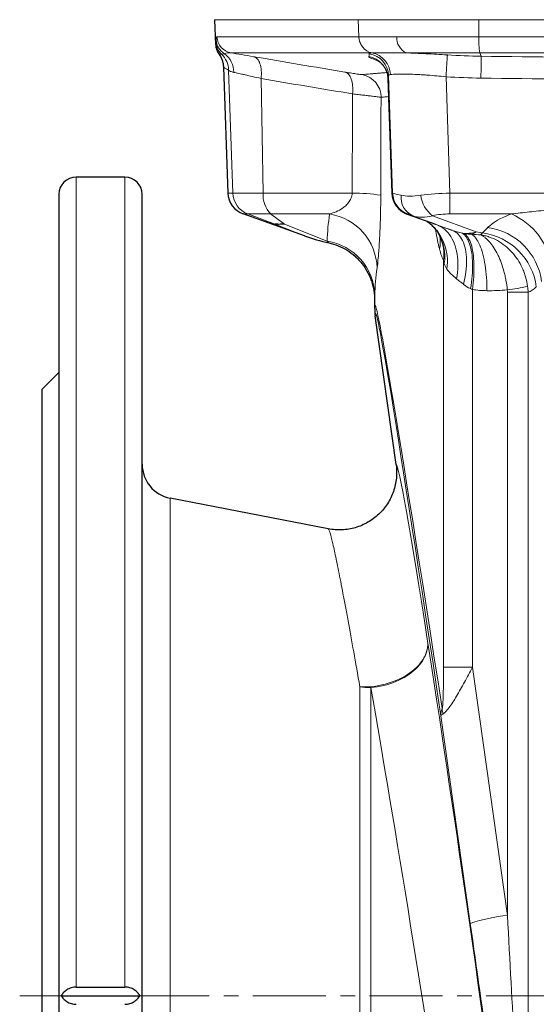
# Model space of a CAD drawing. Header units: millimetres. Extents: x -342 to 561, y -507 to 471.
# Tile 11 of 15: x 343 to 433, y 45 to 217. Entities that reach past the tile are written whole.
import ezdxf

# ---------------------------------------------------------------- set-up
doc = ezdxf.new("R2010")
doc.units = ezdxf.units.MM
doc.linetypes.add('CENTERX2', pattern=[20.32, 12.7, -2.54, 2.54, -2.54])
doc.layers.add('FORMAT', color=7, linetype='Continuous')

msp = doc.modelspace()

# ---------------------------------------------------------------- linework, layer by layer
at = {"color": 7, "linetype": 'Continuous', "lineweight": 25}
for p, q in [((377.21, 216.68), (377.44, 212.33)), ((378.79, 208.44), (379.57, 186.48)), ((407.45, 206.44), (408.15, 186.48)), ((361.64, 189.28), (353.14, 189.28)), ((350.14, 186.28), (350.14, -92.72)), ((364.64, -74.18), (364.64, 186.28)), ((392.91, 179.04), (382.24, 182.86)), ((410.88, 182.81), (410.98, 182.78)), ((410.98, 182.78), (415.72, 181.06)), ((416.06, 179.77), (416.08, 179.72)), ((416.47, 179.03), (416.48, 179.01)), ((405.14, 167.79), (405.14, 166.51)), ((408.87, 139.24), (405.24, 165.1)), ((350.14, 155.28), (347.14, 152.28)), ((347.14, 152.28), (347.14, -58.72)), ((397.06, 128.03), (369.5, 133.39)), ((353.14, 48.28), (361.64, 48.28)), ((350.54, 46.78), (364.24, 46.78))]:
    msp.add_line(p, q, dxfattribs=at)
at = {"color": 8, "linetype": 'Continuous', "lineweight": 18}
for p, q in [((377.21, 216.68), (402.26, 216.68)), ((402.26, 216.68), (423.27, 216.68)), ((402.4, 213.7), (402.26, 216.68)), ((481.01, 216.68), (423.27, 216.68)), ((423.28, 213.7), (423.27, 216.68)), ((402.4, 213.7), (377.66, 213.7)), ((402.41, 213.7), (402.4, 213.7)), ((423.28, 213.7), (409.02, 213.7)), ((423.28, 213.7), (481, 213.7)), ((380.14, 210.9), (404.67, 210.9)), ((404.67, 210.9), (404.68, 210.9)), ((404.67, 210.9), (404.67, 210.9)), ((410.62, 210.9), (423.46, 210.9)), ((480.82, 210.9), (423.46, 210.9)), ((423.7, 210.31), (423.46, 210.9)), ((380.43, 186.48), (379.7, 207.87)), ((385.71, 186.48), (385.36, 206.44)), ((408.16, 186.48), (407.45, 206.46)), ((407.46, 206.44), (407.45, 206.46)), ((407.57, 206.94), (408.27, 186.48)), ((418.26, 186.48), (417.57, 206.74)), ((353.14, 48.28), (353.14, 189.28)), ((361.64, 189.28), (361.64, 48.28)), ((380.43, 186.48), (379.57, 186.48)), ((385.71, 186.48), (380.43, 186.48)), ((401.23, 186.48), (385.71, 186.48)), ((408.27, 186.48), (408.16, 186.48)), ((418.26, 186.48), (486.02, 186.48)), ((418.26, 186.48), (418.26, 182.86)), ((382.24, 182.86), (383.02, 182.86)), ((383.02, 182.86), (387.02, 182.86)), ((387.77, 181.1), (383.02, 182.86)), ((387.02, 182.86), (397.29, 182.86)), ((389.43, 181.1), (387.02, 182.86)), ((410.78, 182.86), (410.9, 182.86)), ((410.88, 182.82), (410.96, 182.78)), ((415.97, 180.97), (410.96, 182.78)), ((411.8, 182.55), (418.66, 180.01)), ((422.81, 179.74), (415.22, 182.55)), ((418.26, 182.86), (428.95, 182.86)), ((387.77, 181.1), (392.91, 179.04)), ((396.87, 178.11), (389.43, 181.1)), ((415.97, 180.97), (415.72, 181.06)), ((424.83, 180.49), (423.91, 179.57)), ((423.91, 179.57), (422.81, 179.74)), ((417.14, 174.74), (417.14, 103.97)), ((422.17, 103.97), (422.17, 169.72)), ((428.28, 169.23), (431.87, 169.23)), ((428.28, 60.76), (428.28, 169.23)), ((431.87, 20.65), (431.87, 169.23)), ((369.5, 133.39), (369.5, -39.83)), ((422.17, 103.97), (417.14, 103.97)), ((428.28, 60.76), (422.17, 103.97)), ((402.56, 100.54), (402.56, -33.4)), ((404.47, -33.22), (404.47, 100.41)), ((416.69, 95.5), (421.8, 59.37))]:
    msp.add_line(p, q, dxfattribs=at)
at = {"color": 8, "linetype": 'Continuous', "lineweight": 18, "flags": 128}
for points in [[(384.05, 210.24), (384.22, 210.19), (384.39, 210.11), (384.54, 209.99), (384.69, 209.85), (384.82, 209.68), (384.94, 209.48), (385.05, 209.26), (385.15, 209.01), (385.23, 208.74), (385.3, 208.45), (385.35, 208.14), (385.38, 207.82), (385.4, 207.49), (385.4, 207.14), (385.39, 206.79), (385.36, 206.44)], [(417.81, 210.54), (417.81, 210.47), (417.8, 210.36), (417.79, 210.22), (417.78, 210.05), (417.77, 209.85), (417.75, 209.63), (417.74, 209.38), (417.72, 209.1), (417.7, 208.81), (417.68, 208.49), (417.66, 208.16), (417.63, 207.82), (417.61, 207.47), (417.59, 207.11), (417.57, 206.74)], [(423.7, 210.31), (423.7, 210.23), (423.7, 210.12), (423.7, 209.98), (423.7, 209.8), (423.69, 209.6), (423.69, 209.38), (423.69, 209.13), (423.68, 208.85), (423.68, 208.56), (423.67, 208.25), (423.67, 207.92), (423.67, 207.58), (423.66, 207.23), (423.66, 206.87), (423.65, 206.51)], [(399.97, 207.56), (400.14, 207.5), (400.3, 207.42), (400.46, 207.31), (400.6, 207.17), (400.74, 206.99), (400.86, 206.8), (400.97, 206.57), (401.07, 206.32), (401.15, 206.05), (401.22, 205.76), (401.27, 205.46), (401.3, 205.14), (401.32, 204.8), (401.32, 204.46), (401.31, 204.11), (401.28, 203.76)], [(415.97, 180.97), (416.33, 180.82), (416.67, 180.64), (417, 180.43), (417.31, 180.19), (417.61, 179.92), (417.89, 179.63), (418.15, 179.3), (418.39, 178.95), (418.61, 178.58), (418.82, 178.18), (419, 177.76), (419.16, 177.32), (419.3, 176.86), (419.42, 176.39), (419.51, 175.89), (419.58, 175.39), (419.63, 174.87), (419.65, 174.33), (419.65, 173.79), (419.63, 173.25), (419.58, 172.69), (419.51, 172.14), (419.42, 171.58)], [(418.66, 180.01), (418.93, 179.89), (419.19, 179.74), (419.43, 179.56), (419.67, 179.35), (419.88, 179.11), (420.09, 178.84), (420.27, 178.55), (420.44, 178.23), (420.59, 177.88), (420.73, 177.51), (420.84, 177.12), (420.94, 176.71), (421.02, 176.27), (421.08, 175.82), (421.12, 175.35), (421.14, 174.86), (421.14, 174.36), (421.12, 173.85), (421.08, 173.33), (421.03, 172.8), (420.95, 172.26), (420.85, 171.71), (420.74, 171.16), (420.61, 170.61)], [(420.42, 179.5), (420.61, 179.37), (420.79, 179.21), (420.96, 179.02), (421.13, 178.8), (421.28, 178.55), (421.43, 178.28), (421.56, 177.97), (421.68, 177.64), (421.79, 177.29), (421.88, 176.91), (421.97, 176.51), (422.04, 176.08), (422.1, 175.64), (422.14, 175.17), (422.17, 174.69), (422.19, 174.2), (422.19, 173.68), (422.18, 173.16), (422.16, 172.63), (422.12, 172.08), (422.07, 171.53), (422.01, 170.98), (421.93, 170.42), (421.85, 169.86)], [(420.78, 179.43), (420.95, 179.31), (421.12, 179.15), (421.28, 178.96), (421.43, 178.74), (421.57, 178.5), (421.7, 178.22), (421.83, 177.92), (421.94, 177.58), (422.04, 177.23), (422.13, 176.85), (422.21, 176.44), (422.28, 176.01), (422.34, 175.56), (422.38, 175.1), (422.42, 174.61), (422.44, 174.11), (422.44, 173.59), (422.44, 173.06), (422.43, 172.53), (422.4, 171.98), (422.36, 171.42), (422.31, 170.86), (422.24, 170.29), (422.17, 169.72)], [(422.04, 179.32), (422.23, 179.19), (422.42, 179.04), (422.6, 178.85), (422.78, 178.63), (422.95, 178.38), (423.12, 178.1), (423.28, 177.79), (423.44, 177.45), (423.59, 177.09), (423.73, 176.71), (423.86, 176.3), (423.98, 175.86), (424.1, 175.41), (424.2, 174.94), (424.3, 174.45), (424.39, 173.94), (424.46, 173.42), (424.53, 172.88), (424.58, 172.34), (424.63, 171.78), (424.66, 171.22), (424.68, 170.65), (424.69, 170.08), (424.69, 169.51)], [(402.56, 100.54), (403.1, 100.53), (403.66, 100.54), (404.21, 100.57), (404.76, 100.62), (405.32, 100.69), (405.87, 100.78), (406.41, 100.89), (406.95, 101.02), (407.49, 101.17), (408.01, 101.33), (408.52, 101.52), (409.02, 101.72), (409.51, 101.94), (409.98, 102.18), (410.43, 102.43), (410.86, 102.69), (411.28, 102.97), (411.67, 103.26), (412.04, 103.57), (412.38, 103.88), (412.71, 104.21), (413, 104.54), (413.27, 104.89), (413.52, 105.24), (413.73, 105.59), (413.91, 105.95), (414.07, 106.31), (414.2, 106.68), (414.29, 107.05), (414.36, 107.42), (414.39, 107.78), (414.39, 108.15), (414.37, 108.51)], [(404.47, 100.41), (405.03, 100.47), (405.59, 100.55), (406.15, 100.66), (406.71, 100.78), (407.26, 100.92), (407.79, 101.09), (408.32, 101.27), (408.84, 101.47), (409.34, 101.7), (409.82, 101.93), (410.29, 102.19), (410.74, 102.46), (411.17, 102.75), (411.57, 103.05), (411.96, 103.36), (412.31, 103.69), (412.65, 104.02), (412.96, 104.37), (413.24, 104.72), (413.49, 105.09), (413.71, 105.46), (413.9, 105.83), (414.06, 106.21), (414.19, 106.6), (414.29, 106.98), (414.36, 107.37), (414.39, 107.75), (414.4, 108.13), (414.37, 108.51)]]:
    msp.add_lwpolyline(points, dxfattribs=at)
at = {"color": 8, "linetype": 'Continuous', "lineweight": 18}
for centre, radius, start, end in [((380.45, 212.91), 2.99, 183.0904, 227.9098), ((380.46, 213.31), 2.95, 183.5218, 239.935), ((380.66, 213.85), 3, 182.9752, 259.9681), ((405.32, 213.74), 2.92, 180.9486, 257.1241), ((405.33, 213.74), 2.92, 180.9398, 257.1107), ((411.85, 213.46), 2.84, 175.2275, 244.4898), ((437.15, 213.18), 13.88, 177.8594, 189.4502), ((403.9, 206.98), 3.99, 2.1356, 78.9447), ((375.75, 207.8), 3.95, 1.0289, 46.9403), ((376.62, 207.57), 3.96, 359.242, 53.4156), ((403.46, 206.31), 4, 2.1082, 80.7145), ((403.57, 206.79), 4, 2.1178, 80.8098), ((402.26, 203.18), 4, 359.9672, 79.9165), ((384.43, 186.6), 3.99, 181.7258, 249.442), ((390.41, 186.14), 4.71, 175.8513, 224.078), ((401.72, 157.8), 28.68, 80.9998, 90.9777), ((412.27, 186.62), 4, 181.9972, 249.9945), ((413.18, 185.7), 3.44, 173.0266, 246.3503), ((418.3, 186.67), 5.15, 186.1841, 233.1928), ((395.72, 173.13), 9.85, 1.9262, 80.8386), ((424.13, 171.83), 12.04, 7.8098, 66.3925), ((409.21, 174.6), 8.61, 350.9709, 54.4316), ((423.41, 169.68), 10.9, 7.4486, 82.5514), ((409.36, 175.39), 8, 351.609, 32.7777), ((410.75, 177.86), 5.82, 348.5099, 13.1355), ((409.44, 175.74), 7.76, 352.6404, 24.8976), ((421.06, 185.08), 5.62, 263.4458, 288.1536), ((422.16, 188), 8.68, 260.873, 269.2269), ((421.19, 181.81), 2.63, 288.8257, 308.0437), ((422.49, 168.76), 10.9, 7.4486, 82.5514), ((395.44, 168.5), 9.72, 1.2747, 81.5595), ((424.92, 186.86), 17.36, 260.873, 269.2269), ((422.67, 212.43), 43.16, 277.4302, 282.1903), ((404.46, 115.2), 14.78, 262.5982, 270.0149), ((424.46, 97.39), 7.59, 184.6254, 191.99), ((431.34, 30.71), 30.2, 95.817, 108.4188)]:
    msp.add_arc(centre, radius, start, end, dxfattribs=at)
at = {"color": 7, "linetype": 'Continuous', "lineweight": 25}
for centre, radius, start, end in [((353.14, 186.28), 3, 90, 180), ((361.64, 186.28), 3, 0, 90), ((412.15, 186.62), 4, 181.9972, 249.9945), ((370.64, 139.28), 6, 180, 259)]:
    msp.add_arc(centre, radius, start, end, dxfattribs=at)
at = {"color": 8, "linetype": 'Continuous', "lineweight": 18}
for centre, major_axis, ratio, start_param, end_param in [((815.14, -6484.74), (-207.69, 11884.04), 0.030233, 0.972483, 0.974241), ((810.14, -6485.08), (-202.68, 11884.04), 0.029505, 0.972532, 0.974266), ((418.23, 184.4), (10.08, -2.07), 0.008878, 3.126302, 3.143746), ((418.34, 184.4), (10.08, -2.08), 0.009528, 3.161352, 3.695343), ((418.12, 190.87), (9.82, 3.79), 0.315256, 3.583949, 4.068114), ((418.34, 184.4), (10, 0.13), 0.207413, 1.576513, 2.110504), ((811.85, 101.42), (414.22, -83.37), 0.30407, 3.156851, 3.193763), ((416.87, 180.65), (6.08, -2.21), 0.005534, 3.126385, 3.38757), ((416.98, 180.65), (6.08, -2.21), 0.00554, 2.592384, 3.126374), ((418.01, 190.87), (7.28, 7.94), 0.257534, 3.242367, 3.248733), ((418.12, 190.87), (7.56, 7.56), 0.535264, 3.39103, 3.875195), ((418.34, 180.65), (6, -0.04), 0.368582, 1.586821, 2.120811), ((441.74, 178.25), (18, 0), 0.36397, 2.36131, 2.792527), ((428.32, 176.4), (18, -6.55), 0.005609, 2.139731, 2.329113), ((417.64, 189.93), (23.62, -4.38), 0.415479, 4.975829, 5.043527), ((421.75, 189.3), (-1.36, 10.29), 0.282857, 3.31819, 3.438901), ((810.14, 92.02), (404.16, -83.78), 0.310969, 3.1601, 3.197012), ((424.91, 167), (8, -6.55), 0.008556, 2.144695, 2.334078), ((810.14, -2644.06), (-404.94, 2811.01), 0.002488, 6.058915, 6.300452), ((431.15, 189.3), (0.06, 20.2), 0.339057, 3.255236, 3.470209), ((800.24, -2645.45), (-394.94, 2811.01), 0.002429, 6.059111, 6.300911), ((421.07, 189.93), (27.18, -6.32), 0.71468, 5.008908, 5.141005), ((421.32, 50.59), (-12.46, 88.65), 0.017279, 5.421921, 6.275265), ((421.67, 48.17), (-12.65, 90), 0.017285, 4.281103, 5.444717), ((411.77, 46.78), (-12.65, 80), 0.019346, 4.280473, 5.444087), ((426.23, 101.58), (-6, 113.86), 0.000926, 1.937438, 2.386663), ((416.33, 100.19), (-16, 113.86), 0.002429, 1.937146, 2.387436)]:
    msp.add_ellipse(centre, major_axis=major_axis, ratio=ratio, start_param=start_param, end_param=end_param, dxfattribs=at)
at = {"color": 7, "linetype": 'Continuous', "lineweight": 25}
for centre, major_axis, ratio, start_param, end_param in [((383.63, 186.62), (-4.06, 0), 0.984808, 0.034907, 1.22173), ((395.43, 188.78), (-17.03, 6.86), 0.544706, 1.641675, 1.885174)]:
    msp.add_ellipse(centre, major_axis=major_axis, ratio=ratio, start_param=start_param, end_param=end_param, dxfattribs=at)
at = {"color": 8, "linetype": 'Continuous', "lineweight": 18}
for points in [[(377.46, 212.75), (377.44, 212.62), (377.43, 212.49), (377.44, 212.33)], [(378.98, 210.75), (379.29, 210.87), (379.69, 210.96), (380.14, 210.9)], [(404.67, 210.9), (404.38, 210.87), (404.23, 210.81), (404.21, 210.74)], [(404.68, 210.9), (404.67, 210.9), (404.67, 210.9), (404.67, 210.9)], [(378, 210.72), (378.14, 210.68), (378.29, 210.68), (378.45, 210.69)], [(399.97, 207.56), (394.66, 208.44), (389.36, 209.33), (384.05, 210.24)], [(404.21, 210.74), (404.17, 210.57), (404.14, 210.41), (404.1, 210.26)], [(423.7, 210.31), (421.74, 210.33), (419.77, 210.42), (417.81, 210.54)], [(423.7, 210.31), (442.66, 210.06), (461.62, 210.06), (480.58, 210.31)], [(378.79, 208.44), (379.1, 208.18), (379.4, 208.01), (379.7, 207.87)], [(385.36, 206.44), (390.66, 205.53), (395.97, 204.64), (401.28, 203.76)], [(407.45, 206.46), (407.49, 206.61), (407.53, 206.77), (407.57, 206.94)], [(407.57, 206.94), (407.58, 207.03), (407.69, 207.09), (407.9, 207.13)], [(417.57, 206.74), (419.59, 206.62), (421.62, 206.53), (423.65, 206.51)], [(480.63, 206.51), (461.64, 206.26), (442.64, 206.26), (423.65, 206.51)], [(420.42, 179.5), (419.81, 179.64), (419.22, 179.81), (418.66, 180.01)], [(420.78, 179.43), (420.66, 179.45), (420.54, 179.47), (420.42, 179.5)], [(396.87, 178.11), (396.96, 178.01), (397.05, 177.92), (397.14, 177.83)], [(416.45, 176.7), (416.66, 175.93), (416.89, 175.29), (417.14, 174.74)], [(417.27, 174.23), (417.38, 173.86), (417.52, 173.53), (417.72, 173.25)], [(420.61, 170.61), (420.98, 170.31), (421.39, 170.06), (421.85, 169.86)], [(421.85, 169.86), (421.95, 169.81), (422.06, 169.76), (422.17, 169.72)], [(431.87, 169.23), (431.86, 169.57), (431.83, 169.91), (431.79, 170.25)], [(405.14, 167.79), (405.14, 168.02), (405.15, 168.33), (405.16, 168.71)], [(428.25, 169.64), (428.27, 169.5), (428.28, 169.36), (428.28, 169.23)]]:
    msp.add_open_spline(points, degree=3, dxfattribs=at)
for points, knots in [([(377.51, 213.12), (377.5, 213.03), (377.49, 212.95), (377.48, 212.83), (377.47, 212.78), (377.46, 212.75)], [0, 0, 0, 0, 0.5, 0.5, 1, 1, 1, 1]), ([(377.66, 213.7), (377.63, 213.7), (377.6, 213.63), (377.55, 213.43), (377.53, 213.28), (377.51, 213.12)], [0, 0, 0, 0, 0.5, 0.5, 1, 1, 1, 1]), ([(409.02, 213.7), (407.59, 213.7), (406.33, 213.68), (404.67, 213.68), (404.15, 213.69), (403.21, 213.69), (402.78, 213.7), (402.41, 213.7)], [0, 0, 0, 0, 0.5, 0.5, 0.75, 0.75, 1, 1, 1, 1]), ([(384.05, 210.24), (383.31, 210.36), (382.62, 210.48), (381.31, 210.7), (380.7, 210.8), (380.14, 210.9)], [0, 0, 0, 0, 0.5, 0.5, 1, 1, 1, 1]), ([(404.68, 210.9), (404.96, 210.91), (405.31, 210.91), (406.11, 210.92), (406.56, 210.92), (407.56, 210.92), (408.11, 210.92), (409.3, 210.91), (409.94, 210.91), (410.62, 210.9)], [0, 0, 0, 0, 0.25, 0.25, 0.5, 0.5, 0.75, 0.75, 1, 1, 1, 1]), ([(417.81, 210.54), (416.54, 210.63), (415.3, 210.7), (413.79, 210.77), (413.49, 210.79), (412.89, 210.81), (412.59, 210.83), (411.72, 210.86), (411.16, 210.88), (410.62, 210.9)], [0, 0, 0, 0, 0.5, 0.5, 0.625, 0.625, 0.75, 0.75, 1, 1, 1, 1]), ([(378.45, 210.69), (378.5, 210.69), (378.57, 210.69), (378.74, 210.7), (378.85, 210.72), (378.98, 210.75)], [0, 0, 0, 0, 0.5, 0.5, 1, 1, 1, 1]), ([(404.1, 210.26), (404.11, 210.23), (404.11, 210.18), (404.25, 210.09), (404.47, 209.98), (404.8, 209.85), (405.19, 209.72), (405.5, 209.63), (405.65, 209.59)], [0, 0, 0, 0, 0.169108, 0.338218, 0.512308, 0.686401, 0.855615, 1, 1, 1, 1]), ([(379.7, 207.87), (379.79, 207.82), (379.9, 207.75), (380.2, 207.62), (380.38, 207.56), (380.58, 207.51)], [0, 0, 0, 0, 0.5, 0.5, 1, 1, 1, 1]), ([(380.58, 207.51), (380.83, 207.46), (381.13, 207.39), (381.62, 207.28), (381.8, 207.24), (382.17, 207.16), (382.37, 207.12), (383.39, 206.89), (384.31, 206.68), (385.36, 206.44)], [0, 0, 0, 0, 0.25, 0.25, 0.375, 0.375, 0.5, 0.5, 1, 1, 1, 1]), ([(399.97, 207.56), (400.18, 207.52), (400.39, 207.49), (400.77, 207.42), (400.96, 207.39), (401.31, 207.34), (401.47, 207.31), (401.78, 207.26), (401.92, 207.24), (402.31, 207.19), (402.52, 207.16), (402.82, 207.12), (402.92, 207.11), (402.96, 207.12)], [0, 0, 0, 0, 0.125, 0.125, 0.25, 0.25, 0.375, 0.375, 0.5, 0.5, 0.75, 0.75, 1, 1, 1, 1]), ([(407.27, 207.48), (407.22, 207.48), (406.89, 207.45), (406.34, 207.4), (405.61, 207.34), (404.95, 207.29), (404.36, 207.23), (403.82, 207.19), (403.35, 207.15), (403.09, 207.13), (402.96, 207.12)], [0, 0, 0, 0, 0.024117, 0.163096, 0.30248, 0.44187, 0.581254, 0.720834, 0.86042, 1, 1, 1, 1]), ([(407.9, 207.13), (408.04, 207.15), (408.22, 207.17), (408.67, 207.2), (408.94, 207.22), (409.55, 207.22), (409.89, 207.22), (410.63, 207.21), (411.05, 207.2), (411.92, 207.17), (412.37, 207.15), (413.1, 207.11), (413.34, 207.09), (413.85, 207.06), (414.11, 207.04), (415.4, 206.95), (416.47, 206.86), (417.57, 206.74)], [0, 0, 0, 0, 0.125, 0.125, 0.25, 0.25, 0.375, 0.375, 0.5, 0.5, 0.625, 0.625, 0.6875, 0.6875, 0.75, 0.75, 1, 1, 1, 1]), ([(406.25, 203.18), (406.22, 203.18), (406.17, 203.19), (406.01, 203.21), (405.91, 203.22), (405.52, 203.27), (405.18, 203.31), (404.53, 203.39), (404.29, 203.42), (403.78, 203.47), (403.24, 203.54), (402.62, 203.61), (401.97, 203.68), (401.63, 203.72), (401.28, 203.76)], [0, 0, 0, 0, 0.125, 0.125, 0.25, 0.25, 0.5, 0.5, 0.625, 0.625, 0.75, 0.875, 0.875, 1, 1, 1, 1]), ([(406.25, 203.18), (406.39, 203.19), (406.65, 203.21), (407.09, 203.25), (407.41, 203.28), (407.56, 203.29)], [0, 0, 0, 0, 0.354071, 0.708156, 1, 1, 1, 1]), ([(401.23, 186.48), (401.22, 186.31), (401.19, 186.15), (401.12, 185.84), (401.07, 185.69), (400.95, 185.42), (400.88, 185.29), (400.74, 185.06), (400.67, 184.95), (400.43, 184.64), (400.27, 184.46), (399.92, 184.14), (399.74, 184), (399.19, 183.62), (398.82, 183.41), (398.06, 183.08), (397.67, 182.96), (397.29, 182.86)], [0, 0, 0, 0, 0.0625, 0.0625, 0.125, 0.125, 0.1875, 0.1875, 0.25, 0.25, 0.375, 0.375, 0.5, 0.5, 0.75, 0.75, 1, 1, 1, 1]), ([(405.57, 173.46), (405.63, 173.91), (405.7, 174.51), (405.79, 175.49), (405.81, 175.7), (405.84, 176.13), (405.86, 176.36), (405.91, 177.07), (405.94, 177.58), (405.99, 178.4), (406, 178.69), (406.03, 179.28), (406.05, 179.58), (406.09, 180.51), (406.11, 181.16), (406.14, 182.18), (406.15, 182.53), (406.17, 183.23), (406.18, 183.58), (406.19, 184.66), (406.2, 185.39), (406.2, 186.13)], [0, 0, 0, 0, 0.25, 0.25, 0.3125, 0.3125, 0.375, 0.375, 0.5, 0.5, 0.5625, 0.5625, 0.625, 0.625, 0.75, 0.75, 0.8125, 0.8125, 0.875, 0.875, 1, 1, 1, 1]), ([(441.74, 183.86), (440.66, 183.86), (439.58, 183.83), (437.42, 183.71), (436.35, 183.63), (434.21, 183.44), (433.14, 183.33), (431.03, 183.09), (429.99, 182.97), (428.95, 182.86)], [0, 0, 0, 0, 0.25, 0.25, 0.5, 0.5, 0.75, 0.75, 1, 1, 1, 1]), ([(415.77, 180.16), (415.78, 180.1), (415.82, 179.78), (415.91, 179.22), (416.03, 178.51), (416.17, 177.86), (416.3, 177.25), (416.4, 176.88), (416.45, 176.7)], [0, 0, 0, 0, 0.048539, 0.244541, 0.440752, 0.636779, 0.818112, 1, 1, 1, 1]), ([(431.79, 170.25), (431.71, 170.81), (431.6, 171.35), (431.37, 172.16), (431.28, 172.42), (431.08, 172.95), (430.98, 173.21), (430.63, 173.97), (430.36, 174.46), (429.9, 175.15), (429.74, 175.37), (429.4, 175.81), (429.22, 176.02), (428.67, 176.62), (428.28, 176.99), (427.44, 177.66), (426.99, 177.96), (426.06, 178.47), (425.59, 178.68), (424.86, 178.93), (424.61, 179.01), (424.24, 179.11), (424.11, 179.13), (423.86, 179.19), (423.73, 179.21), (423.6, 179.23)], [0, 0, 0, 0, 0.125, 0.125, 0.1875, 0.1875, 0.25, 0.25, 0.375, 0.375, 0.4375, 0.4375, 0.5, 0.5, 0.625, 0.625, 0.75, 0.75, 0.875, 0.875, 0.9375, 0.9375, 0.96875, 0.96875, 1, 1, 1, 1]), ([(428.25, 169.64), (428.2, 170.2), (428.12, 170.75), (427.97, 171.56), (427.92, 171.83), (427.8, 172.37), (427.73, 172.63), (427.52, 173.42), (427.36, 173.92), (427.09, 174.64), (427, 174.87), (426.8, 175.33), (426.7, 175.56), (426.38, 176.2), (426.16, 176.6), (425.69, 177.33), (425.44, 177.66), (424.94, 178.25), (424.68, 178.5), (424.28, 178.82), (424.15, 178.92), (423.95, 179.05), (423.88, 179.09), (423.74, 179.16), (423.67, 179.2), (423.6, 179.23)], [0, 0, 0, 0, 0.125, 0.125, 0.1875, 0.1875, 0.25, 0.25, 0.375, 0.375, 0.4375, 0.4375, 0.5, 0.5, 0.625, 0.625, 0.75, 0.75, 0.875, 0.875, 0.9375, 0.9375, 0.96875, 0.96875, 1, 1, 1, 1]), ([(417.14, 174.74), (417.16, 174.67), (417.18, 174.59), (417.19, 174.52), (417.22, 174.42), (417.24, 174.32), (417.27, 174.23)], [0, 0, 0, 0, 0.0003065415, 0.0003065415, 0.0003065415, 0.0007040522, 0.0007040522, 0.0007040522, 0.0007040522]), ([(417.72, 173.25), (417.92, 172.96), (418.17, 172.68), (418.74, 172.13), (419.07, 171.86), (419.42, 171.58)], [0, 0, 0, 0, 0.5, 0.5, 1, 1, 1, 1]), ([(397.06, 128.03), (397.12, 128.02), (397.2, 127.86), (397.41, 127.23), (397.54, 126.76), (397.73, 125.99), (397.77, 125.83), (397.85, 125.48), (397.89, 125.3), (398.02, 124.73), (398.11, 124.31), (398.4, 122.95), (398.62, 121.91), (399.09, 119.56), (399.34, 118.25), (399.76, 116.07), (399.9, 115.32), (400.2, 113.73), (400.35, 112.91), (400.81, 110.36), (401.14, 108.55), (401.83, 104.71), (402.18, 102.68), (402.56, 100.54)], [0, 0, 0, 0, 0.125, 0.125, 0.25, 0.25, 0.28125, 0.28125, 0.3125, 0.3125, 0.375, 0.375, 0.5, 0.5, 0.625, 0.625, 0.6875, 0.6875, 0.75, 0.75, 0.875, 0.875, 1, 1, 1, 1]), ([(417.14, 103.97), (417.14, 103.35), (417.14, 102.73), (417.13, 101.5), (417.12, 100.89), (417.1, 99.66), (417.09, 99.05), (417.05, 98.14), (417.03, 97.83), (417, 97.39), (416.99, 97.25), (416.96, 97.04), (416.95, 96.97), (416.93, 96.86), (416.92, 96.8), (416.9, 96.78)], [0, 0, 0, 0, 0.25, 0.25, 0.5, 0.5, 0.75, 0.75, 0.875, 0.875, 0.9375, 0.9375, 0.96875, 0.96875, 1, 1, 1, 1]), ([(417.04, 95.81), (417.17, 95.88), (417.33, 96.02), (417.69, 96.4), (417.89, 96.64), (418.3, 97.2), (418.52, 97.52), (418.97, 98.2), (419.19, 98.56), (419.65, 99.32), (419.88, 99.72), (420.34, 100.53), (420.57, 100.94), (421.26, 102.2), (421.72, 103.07), (422.17, 103.97)], [0, 0, 0, 0, 0.125, 0.125, 0.25, 0.25, 0.375, 0.375, 0.5, 0.5, 0.625, 0.625, 0.75, 0.75, 1, 1, 1, 1]), ([(416.9, 96.78), (416.81, 96.56), (416.74, 96.34), (416.69, 96.02), (416.68, 95.92), (416.67, 95.71), (416.68, 95.6), (416.69, 95.5)], [0, 0, 0, 0, 0.5, 0.5, 0.75, 0.75, 1, 1, 1, 1]), ([(417.04, 95.81), (416.92, 95.75), (416.84, 95.7), (416.75, 95.62), (416.73, 95.59), (416.7, 95.54), (416.69, 95.52), (416.69, 95.5)], [0, 0, 0, 0, 0.5, 0.5, 0.75, 0.75, 1, 1, 1, 1])]:
    msp.add_open_spline(points, degree=3, knots=knots, dxfattribs=at)
at = {"color": 7, "linetype": 'Continuous', "lineweight": 25}
for points, knots in [([(377.44, 212.33), (377.45, 212.04), (377.51, 211.76), (377.7, 211.21), (377.83, 210.96), (378, 210.72)], [0, 0, 0, 0, 0.5, 0.5, 1, 1, 1, 1]), ([(378, 210.72), (378.24, 210.39), (378.44, 210.03), (378.63, 209.45), (378.69, 209.25), (378.76, 208.85), (378.79, 208.65), (378.79, 208.44)], [0, 0, 0, 0, 0.5, 0.5, 0.75, 0.75, 1, 1, 1, 1]), ([(405.41, 209.71), (405.41, 209.71), (405.41, 209.71), (405.44, 209.7), (405.48, 209.68), (405.54, 209.65), (405.62, 209.6), (405.71, 209.55), (405.82, 209.48), (405.94, 209.4), (406.07, 209.29), (406.21, 209.17), (406.36, 209.02), (406.52, 208.85), (406.68, 208.65), (406.83, 208.43), (406.98, 208.19), (407.11, 207.92), (407.22, 207.64), (407.32, 207.35), (407.39, 207.05), (407.44, 206.75), (407.45, 206.54), (407.45, 206.44)], [0, 0, 0, 0, 0.043086, 0.094478, 0.142132, 0.186715, 0.228977, 0.26972, 0.30977, 0.349791, 0.390446, 0.432484, 0.476495, 0.522822, 0.571479, 0.622175, 0.674446, 0.727825, 0.781937, 0.836927, 0.891825, 0.946914, 1, 1, 1, 1]), ([(408.16, 186.48), (408.16, 186.46), (408.16, 186.33), (408.18, 186.11), (408.23, 185.8), (408.3, 185.51), (408.4, 185.22), (408.51, 184.95), (408.64, 184.69), (408.79, 184.45), (408.95, 184.22), (409.11, 184.01), (409.29, 183.82), (409.47, 183.64), (409.66, 183.49), (409.84, 183.35), (410.01, 183.24), (410.15, 183.15), (410.27, 183.08), (410.37, 183.03), (410.45, 182.99), (410.52, 182.96), (410.58, 182.94), (410.63, 182.91), (410.69, 182.89), (410.77, 182.86), (410.84, 182.83), (410.88, 182.81)], [0, 0, 0, 0, 0.010154, 0.065551, 0.120181, 0.174024, 0.227048, 0.279211, 0.330455, 0.380706, 0.429869, 0.477818, 0.524385, 0.569332, 0.612285, 0.652587, 0.68905, 0.720132, 0.745475, 0.766574, 0.785498, 0.804255, 0.824473, 0.84809, 0.878116, 0.919923, 1, 1, 1, 1]), ([(389.43, 181.1), (389.25, 181.09), (389.07, 181.07), (388.75, 181.06), (388.6, 181.05), (388.32, 181.05), (388.19, 181.06), (387.96, 181.07), (387.86, 181.09), (387.77, 181.1)], [0, 0, 0, 0, 0.25, 0.25, 0.5, 0.5, 0.75, 0.75, 1, 1, 1, 1]), ([(414.21, 181.61), (414.23, 181.6), (414.37, 181.51), (414.61, 181.33), (414.91, 181.08), (415.2, 180.81), (415.49, 180.51), (415.76, 180.18), (415.95, 179.93), (416.04, 179.79), (416.05, 179.76)], [0, 0, 0, 0, 0.027714, 0.188653, 0.333159, 0.476635, 0.639893, 0.802083, 0.960435, 1, 1, 1, 1]), ([(416.08, 179.72), (416.15, 179.62), (416.29, 179.4), (416.42, 179.15), (416.48, 179.03), (416.48, 179.01)], [0, 0, 0, 0, 0.4609214, 0.9193429, 1, 1, 1, 1]), ([(397.14, 177.83), (397.71, 177.71), (398.26, 177.54), (399.33, 177.11), (399.85, 176.85), (400.83, 176.23), (401.29, 175.88), (401.94, 175.3), (402.14, 175.1), (402.54, 174.67), (402.73, 174.45), (403.27, 173.77), (403.59, 173.29), (404, 172.53), (404.13, 172.27), (404.37, 171.74), (404.47, 171.47), (404.76, 170.64), (404.9, 170.08), (405.09, 168.95), (405.14, 168.38), (405.14, 167.79)], [0, 0, 0, 0, 0.125, 0.125, 0.25, 0.25, 0.375, 0.375, 0.4375, 0.4375, 0.5, 0.5, 0.625, 0.625, 0.6875, 0.6875, 0.75, 0.75, 0.875, 0.875, 1, 1, 1, 1]), ([(408.87, 139.24), (408.99, 138.45), (409, 137.66), (408.89, 136.48), (408.82, 136.09), (408.65, 135.31), (408.54, 134.93), (408.28, 134.18), (408.13, 133.82), (407.78, 133.11), (407.59, 132.76), (406.94, 131.75), (406.44, 131.15), (405.57, 130.33), (405.27, 130.07), (404.63, 129.6), (403.97, 129.16), (403.26, 128.81), (402.53, 128.5), (402.15, 128.36), (401.01, 128.03), (400.24, 127.9), (399.04, 127.84), (398.64, 127.85), (397.85, 127.91), (397.45, 127.96), (397.06, 128.03)], [0, 0, 0, 0, 0.125, 0.125, 0.1875, 0.1875, 0.25, 0.25, 0.3125, 0.3125, 0.375, 0.375, 0.5, 0.5, 0.5625, 0.5625, 0.625, 0.6875, 0.6875, 0.75, 0.75, 0.875, 0.875, 0.9375, 0.9375, 1, 1, 1, 1]), ([(353.14, 48.28), (352.99, 48.28), (352.85, 48.27), (352.56, 48.23), (352.41, 48.2), (352, 48.07), (351.75, 47.95), (351.31, 47.68), (351.12, 47.51), (350.79, 47.16), (350.66, 46.98), (350.54, 46.78)], [0, 0, 0, 0, 0.125, 0.125, 0.25, 0.25, 0.5, 0.5, 0.75, 0.75, 1, 1, 1, 1]), ([(364.24, 46.78), (364.13, 46.98), (363.99, 47.16), (363.75, 47.42), (363.66, 47.51), (363.47, 47.67), (363.36, 47.74), (363.14, 47.88), (363.03, 47.95), (362.78, 48.06), (362.64, 48.11), (362.37, 48.2), (362.23, 48.23), (361.94, 48.27), (361.79, 48.28), (361.64, 48.28)], [0, 0, 0, 0, 0.25, 0.25, 0.375, 0.375, 0.5, 0.5, 0.625, 0.625, 0.75, 0.75, 0.875, 0.875, 1, 1, 1, 1]), ([(350.54, 46.78), (350.66, 46.59), (350.79, 46.4), (351.03, 46.14), (351.12, 46.06), (351.31, 45.9), (351.42, 45.82), (351.64, 45.68), (351.76, 45.62), (352.01, 45.5), (352.14, 45.45), (352.41, 45.37), (352.55, 45.34), (352.84, 45.29), (352.99, 45.28), (353.14, 45.28)], [0, 0, 0, 0, 0.25, 0.25, 0.375, 0.375, 0.5, 0.5, 0.625, 0.625, 0.75, 0.75, 0.875, 0.875, 1, 1, 1, 1]), ([(361.64, 45.28), (361.79, 45.28), (361.94, 45.29), (362.23, 45.34), (362.37, 45.37), (362.64, 45.45), (362.77, 45.5), (363.02, 45.61), (363.14, 45.68), (363.47, 45.89), (363.66, 46.05), (363.99, 46.4), (364.13, 46.59), (364.24, 46.78)], [0, 0, 0, 0, 0.125, 0.125, 0.25, 0.25, 0.375, 0.375, 0.5, 0.5, 0.75, 0.75, 1, 1, 1, 1])]:
    msp.add_open_spline(points, degree=3, knots=knots, dxfattribs=at)
msp.add_open_spline([(405.14, 166.51), (405.14, 166.04), (405.17, 165.57), (405.24, 165.1)], degree=3, dxfattribs=at)
at = {"layer": 'FORMAT', "linetype": 'CENTERX2', "lineweight": 18}
msp.add_line((343.3, 46.78), (561.22, 46.78), dxfattribs=at)

doc.saveas('drawing.dxf')
